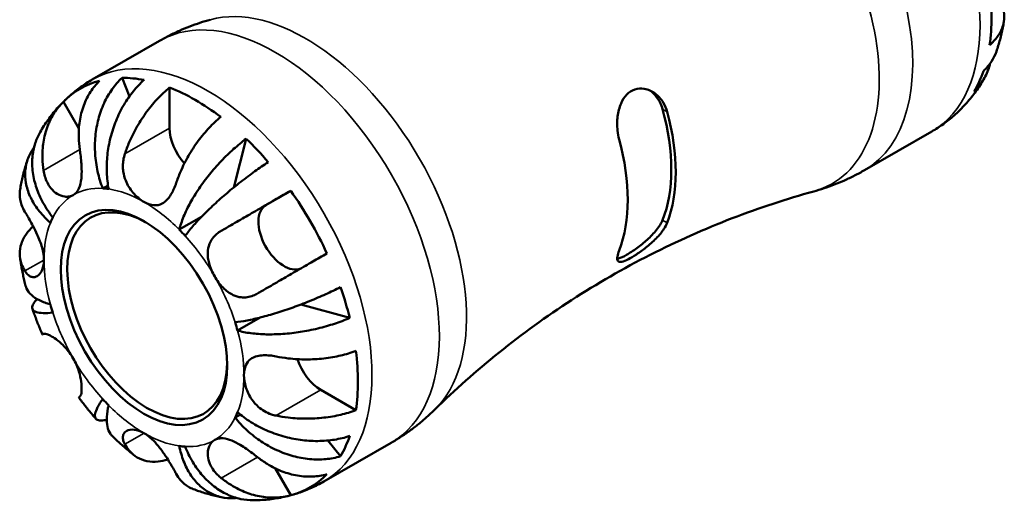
# Model space of a CAD drawing. Header units: millimetres. Extents: x -64 to 666, y 0 to 420.
# Tile 6 of 8: x 450 to 537, y 333 to 376. Entities that reach past the tile are written whole.
import ezdxf

# ---------------------------------------------------------------- set-up
doc = ezdxf.new("R2010")
doc.units = ezdxf.units.MM
doc.layers.add('Visible (ISO)', color=7, linetype='Continuous', lineweight=50)
doc.layers.add('Visible Narrow (ISO)', color=7, linetype='Continuous', lineweight=35)

msp = doc.modelspace()

# ---------------------------------------------------------------- linework, layer by layer
at = {"layer": 'Visible (ISO)'}
for p, q in [((456.074, 370.378), (462.029, 373.807)), ((459.356, 368.892), (458.708, 370.537)), ((462.91, 366.1), (462.91, 369.685)), ((454.896, 366.063), (453.53, 368.427)), ((524.32, 362.366), (530.275, 365.795)), ((468.58, 360.846), (469.685, 365.151)), ((457.005, 360.764), (457.471, 361.032)), ((471.423, 359.288), (473.616, 360.561)), ((463.767, 357.121), (465.729, 358.251)), ((478.828, 349.315), (474.523, 350.507)), ((468.918, 348.2), (470.917, 349.351)), ((479.375, 341.167), (476.275, 342.952)), ((468.701, 340.507), (469.168, 340.775)), ((476.535, 334.848), (482.489, 338.277)), ((478.019, 337.089), (476.912, 338.481)), ((473.616, 333.639), (472.238, 336.025))]:
    msp.add_line(p, q, dxfattribs=at)
for centre, major_axis, start_param, end_param in [((521.176, 384.211), (-10.15, 17.625), 3.77093, 4.086919), ((521.176, 384.211), (10.15, -17.625), 0.321071, 0.468195), ((465.173, 351.961), (-10.15, 17.625), 6.127124, 6.443114), ((465.173, 351.961), (-10.15, 17.625), 5.818858, 5.965982), ((465.173, 351.961), (10.15, -17.625), 2.200134, 2.516123), ((495.296, 369.308), (8.44, -14.656), 0.424656, 1.150008), ((495.296, 369.308), (8.714, -15.131), 0.436558, 1.138106), ((521.176, 384.211), (10.15, -17.625), 0.145125, 0.159928), ((465.173, 364.797), (-1.597, 2.773), 0.787332, 1.923621), ((465.173, 351.961), (10.15, -17.625), 1.891867, 2.038991), ((491.053, 366.865), (-8.714, 15.131), 3.57815, 4.279699), ((460.648, 349.355), (-6.238, 10.832), 5.860414, 5.924425), ((465.173, 351.961), (10.15, -17.625), 1.414735, 1.730725), ((460.937, 349.522), (4.99, -8.666), 2.374478, 7.0503), ((473.023, 356.517), (1.597, -2.773), 3.143526, 6.219254), ((460.648, 349.355), (-6.238, 10.832), 0.362627, 0.426638), ((460.648, 349.355), (6.238, -10.832), 1.933424, 1.997435), ((465.173, 351.961), (10.15, -17.625), 1.106469, 1.253593), ((460.648, 349.355), (-6.238, 10.832), 1.148025, 1.212036), ((460.648, 349.355), (6.238, -10.832), 1.148025, 1.212036), ((465.173, 351.961), (10.15, -17.625), 0.629337, 0.945326), ((476.275, 345.568), (-1.597, 2.773), 1.214589, 2.358128), ((460.648, 349.355), (-6.238, 10.832), 1.933424, 1.997435), ((460.648, 349.355), (6.238, -10.832), 0.362627, 0.426638), ((465.173, 351.961), (10.15, -17.625), 0.321071, 0.468195), ((460.648, 349.355), (6.238, -10.832), 5.860414, 5.924425), ((465.173, 351.961), (10.15, -17.625), 6.127124, 6.443114)]:
    msp.add_ellipse(centre, major_axis=major_axis, ratio=0.578093, start_param=start_param, end_param=end_param, dxfattribs=at)
msp.add_ellipse((460.648, 349.355), major_axis=(5.195, -9.021), ratio=0.578093, dxfattribs=at)
for points, knots in [([(536.225, 377.475), (536.344, 377.28), (536.445, 377.072), (536.629, 376.553), (536.681, 376.239), (536.684, 375.666), (536.638, 375.356), (536.432, 374.747), (536.272, 374.449), (535.902, 373.932), (535.663, 373.666), (535.378, 373.417)], [4.0322239, 4.0322239, 4.0322239, 4.0322239, 4.1351791, 4.1351791, 4.2851685, 4.2851685, 4.4333624, 4.4333624, 4.5815563, 4.5815563, 4.7243047, 4.7243047, 4.7243047, 4.7243047]), ([(462.029, 373.807), (462.314, 373.971), (462.604, 374.128), (463.19, 374.426), (463.486, 374.568), (464.083, 374.834), (464.384, 374.959), (464.99, 375.192), (465.294, 375.301), (465.903, 375.501), (466.208, 375.593), (466.513, 375.677)], [5.4997209, 5.4997209, 5.4997209, 5.4997209, 5.5296147, 5.5296147, 5.5595085, 5.5595085, 5.5894023, 5.5894023, 5.6192962, 5.6192962, 5.64919, 5.64919, 5.64919, 5.64919]), ([(536.647, 375.498), (536.618, 375.323), (536.587, 375.148), (536.517, 374.797), (536.48, 374.622), (536.398, 374.271), (536.354, 374.095), (536.26, 373.744), (536.21, 373.568), (536.102, 373.217), (536.045, 373.042), (535.984, 372.867)], [1.742748, 1.742748, 1.742748, 1.742748, 1.7729249, 1.7729249, 1.8031017, 1.8031017, 1.8332785, 1.8332785, 1.8634554, 1.8634554, 1.8936322, 1.8936322, 1.8936322, 1.8936322]), ([(534.831, 371.131), (535.122, 371.403), (535.368, 371.702), (535.726, 372.255), (535.875, 372.553), (535.984, 372.867)], [0.1517731, 0.1517731, 0.1517731, 0.1517731, 0.2959053, 0.2959053, 0.4258769, 0.4258769, 0.4258769, 0.4258769]), ([(535.417, 371.791), (535.386, 371.661), (535.349, 371.532), (535.174, 370.993), (534.988, 370.605), (534.579, 369.953), (534.321, 369.628), (534.022, 369.339)], [4.2700348, 4.2700348, 4.2700348, 4.2700348, 4.3157226, 4.3157226, 4.4638373, 4.4638373, 4.6079695, 4.6079695, 4.6079695, 4.6079695]), ([(453.657, 368.552), (453.8, 368.692), (453.948, 368.828), (454.25, 369.094), (454.405, 369.223), (454.721, 369.475), (454.883, 369.598), (455.213, 369.835), (455.381, 369.949), (455.724, 370.17), (455.898, 370.276), (456.074, 370.378)], [5.3545956, 5.3545956, 5.3545956, 5.3545956, 5.3836206, 5.3836206, 5.4126457, 5.4126457, 5.4416707, 5.4416707, 5.4706958, 5.4706958, 5.4997209, 5.4997209, 5.4997209, 5.4997209]), ([(456.73, 370.284), (456.421, 369.983), (456.146, 369.641), (455.697, 368.947), (455.485, 368.53), (455.155, 367.638), (455.037, 367.164), (454.899, 366.267), (454.865, 365.761), (454.892, 364.9), (454.925, 364.55), (454.976, 364.213)], [0.1518131, 0.1518131, 0.1518131, 0.1518131, 0.2960606, 0.2960606, 0.4450335, 0.4450335, 0.5940065, 0.5940065, 0.7432377, 0.7432377, 0.8438714, 0.8438714, 0.8438714, 0.8438714]), ([(457.005, 360.764), (456.827, 361.216), (456.667, 361.73), (456.435, 362.783), (456.363, 363.322), (456.302, 364.31), (456.307, 364.85), (456.407, 365.911), (456.503, 366.432), (456.745, 367.354), (456.914, 367.84), (457.332, 368.751), (457.581, 369.176), (458.084, 369.883), (458.382, 370.232), (458.708, 370.537)], [3.572732, 3.572732, 3.572732, 3.572732, 3.721612, 3.721612, 3.870493, 3.870493, 4.018785, 4.018785, 4.167078, 4.167078, 4.315326, 4.315326, 4.463573, 4.463573, 4.607964, 4.607964, 4.607964, 4.607964]), ([(460.661, 370.348), (460.317, 370.045), (459.99, 369.7), (459.42, 369), (459.125, 368.58), (458.599, 367.681), (458.366, 367.201), (457.996, 366.292), (457.825, 365.778), (457.56, 364.732), (457.467, 364.2), (457.362, 363.228), (457.339, 362.697), (457.379, 361.662), (457.44, 361.157), (457.528, 360.713)], [0.151773, 0.151773, 0.151773, 0.151773, 0.295905, 0.295905, 0.44402, 0.44402, 0.592135, 0.592135, 0.74056, 0.74056, 0.888984, 0.888984, 1.037998, 1.037998, 1.187011, 1.187011, 1.187011, 1.187011]), ([(534.875, 370.431), (534.769, 370.248), (534.659, 370.067), (534.428, 369.708), (534.308, 369.53), (534.056, 369.178), (533.925, 369.004), (533.654, 368.662), (533.512, 368.493), (533.22, 368.161), (533.069, 367.999), (532.912, 367.839)], [2.0352626, 2.0352626, 2.0352626, 2.0352626, 2.0677971, 2.0677971, 2.1003316, 2.1003316, 2.1328662, 2.1328662, 2.1654007, 2.1654007, 2.1979352, 2.1979352, 2.1979352, 2.1979352]), ([(458.963, 363.827), (459.073, 364.155), (459.203, 364.498), (459.562, 365.331), (459.809, 365.819), (460.304, 366.681), (460.597, 367.135), (461.229, 367.99), (461.567, 368.392), (462.2, 369.062), (462.551, 369.392), (462.91, 369.685)], [4.0321758, 4.0321758, 4.0321758, 4.0321758, 4.1351309, 4.1351309, 4.2851203, 4.2851203, 4.4333143, 4.4333143, 4.5815082, 4.5815082, 4.7242565, 4.7242565, 4.7242565, 4.7242565]), ([(502.648, 365.093), (502.58, 365.346), (502.532, 365.614), (502.461, 366.293), (502.462, 366.712), (502.562, 367.527), (502.66, 367.923), (502.946, 368.579), (503.117, 368.845), (503.529, 369.264), (503.762, 369.414), (504.291, 369.596), (504.58, 369.616), (505.204, 369.513), (505.53, 369.367), (506.104, 368.943), (506.352, 368.669), (506.696, 368.101), (506.813, 367.828), (506.891, 367.536)], [-1.1156334, -1.1156334, -1.1156334, -1.1156334, -1.0318478, -1.0318478, -0.9081449, -0.9081449, -0.7837325, -0.7837325, -0.6780258, -0.6780258, -0.5766921, -0.5766921, -0.4677216, -0.4677216, -0.3399056, -0.3399056, -0.2144476, -0.2144476, -0.1180531, -0.1180531, -0.1180531, -0.1180531]), ([(505.368, 369.416), (505.581, 369.263), (505.782, 369.068), (506.192, 368.529), (506.372, 368.154), (506.476, 367.775)], [0.2621584, 0.2621584, 0.2621584, 0.2621584, 0.3524001, 0.3524001, 0.4777458, 0.4777458, 0.4777458, 0.4777458]), ([(451.474, 365.742), (451.579, 365.924), (451.69, 366.106), (451.921, 366.465), (452.041, 366.643), (452.293, 366.995), (452.423, 367.168), (452.695, 367.511), (452.836, 367.68), (453.129, 368.011), (453.28, 368.174), (453.436, 368.333)], [5.1768552, 5.1768552, 5.1768552, 5.1768552, 5.2093898, 5.2093898, 5.2419243, 5.2419243, 5.2744588, 5.2744588, 5.3069933, 5.3069933, 5.3395279, 5.3395279, 5.3395279, 5.3395279]), ([(451.776, 362.356), (451.725, 362.693), (451.692, 363.043), (451.665, 363.904), (451.699, 364.41), (451.837, 365.307), (451.955, 365.781), (452.285, 366.672), (452.497, 367.089), (452.946, 367.784), (453.221, 368.126), (453.53, 368.427)], [4.0321689, 4.0321689, 4.0321689, 4.0321689, 4.1328026, 4.1328026, 4.2820339, 4.2820339, 4.4310068, 4.4310068, 4.5799798, 4.5799798, 4.7242272, 4.7242272, 4.7242272, 4.7242272]), ([(532.692, 367.62), (532.549, 367.481), (532.401, 367.345), (532.099, 367.079), (531.944, 366.949), (531.628, 366.697), (531.466, 366.575), (531.136, 366.338), (530.968, 366.223), (530.625, 366.003), (530.451, 365.897), (530.275, 365.795)], [2.2130029, 2.2130029, 2.2130029, 2.2130029, 2.242028, 2.242028, 2.271053, 2.271053, 2.3000781, 2.3000781, 2.3291031, 2.3291031, 2.3581282, 2.3581282, 2.3581282, 2.3581282]), ([(467.436, 367.079), (467.077, 366.786), (466.726, 366.455), (466.093, 365.786), (465.754, 365.384), (465.122, 364.528), (464.829, 364.075), (464.334, 363.213), (464.087, 362.725), (463.729, 361.892), (463.598, 361.549), (463.488, 361.221)], [0.1517835, 0.1517835, 0.1517835, 0.1517835, 0.2945318, 0.2945318, 0.4427257, 0.4427257, 0.5909197, 0.5909197, 0.7409091, 0.7409091, 0.8438642, 0.8438642, 0.8438642, 0.8438642]), ([(451.474, 365.742), (451.304, 365.447), (451.154, 365.114), (450.906, 364.353), (450.824, 363.917), (450.757, 363.097), (450.766, 362.637), (450.89, 361.707), (451.005, 361.236), (451.295, 360.381), (451.498, 359.918), (451.996, 359.019), (452.292, 358.584), (452.594, 358.204)], [0.3186348, 0.3186348, 0.3186348, 0.3186348, 0.444417, 0.444417, 0.5926644, 0.5926644, 0.7409572, 0.7409572, 0.88925, 0.88925, 1.0381304, 1.0381304, 1.1870109, 1.1870109, 1.1870109, 1.1870109]), ([(463.767, 357.121), (463.855, 357.463), (463.985, 357.857), (464.322, 358.676), (464.529, 359.1), (464.959, 359.886), (465.222, 360.32), (465.804, 361.183), (466.124, 361.612), (466.741, 362.378), (467.097, 362.787), (467.835, 363.564), (468.219, 363.933), (468.921, 364.557), (469.304, 364.87), (469.685, 365.151)], [3.572732, 3.572732, 3.572732, 3.572732, 3.721745, 3.721745, 3.870758, 3.870758, 4.019183, 4.019183, 4.167608, 4.167608, 4.315723, 4.315723, 4.463837, 4.463837, 4.60797, 4.60797, 4.60797, 4.60797]), ([(452.377, 357.724), (452.037, 358.022), (451.7, 358.367), (451.122, 359.089), (450.88, 359.466), (450.521, 360.169), (450.37, 360.56), (450.179, 361.341), (450.139, 361.732), (450.154, 362.435), (450.21, 362.812), (450.433, 363.535), (450.6, 363.881), (450.836, 364.247), (450.882, 364.315), (450.932, 364.382)], [3.5727317, 3.5727317, 3.5727317, 3.5727317, 3.721745, 3.721745, 3.8707582, 3.8707582, 4.019183, 4.019183, 4.1676079, 4.1676079, 4.3157226, 4.3157226, 4.4638373, 4.4638373, 4.4970257, 4.4970257, 4.4970257, 4.4970257]), ([(454.976, 364.213), (454.998, 364.064), (455.019, 363.912), (455.065, 363.539), (455.089, 363.318), (455.123, 362.88), (455.135, 362.666), (455.146, 362.171), (455.139, 361.899), (455.078, 361.3), (455.008, 360.999), (454.775, 360.496), (454.609, 360.303), (454.398, 360.181)], [-0.5160532, -0.5160532, -0.5160532, -0.5160532, -0.4692739, -0.4692739, -0.4027296, -0.4027296, -0.3375441, -0.3375441, -0.2486094, -0.2486094, -0.1267417, -0.1267417, 0, 0, 0, 0]), ([(460.648, 359.575), (460.483, 359.669), (460.32, 359.784), (459.986, 360.063), (459.817, 360.23), (459.408, 360.719), (459.191, 361.068), (458.933, 361.707), (458.86, 361.975), (458.794, 362.427), (458.782, 362.606), (458.786, 362.951), (458.801, 363.116), (458.858, 363.466), (458.903, 363.649), (458.963, 363.827)], [0, 0, 0, 0, 0.0696045, 0.0696045, 0.1455957, 0.1455957, 0.2688491, 0.2688491, 0.3516843, 0.3516843, 0.4055129, 0.4055129, 0.4557128, 0.4557128, 0.5133309, 0.5133309, 0.5133309, 0.5133309]), ([(449.702, 360.674), (449.731, 360.849), (449.762, 361.025), (449.832, 361.375), (449.869, 361.551), (449.951, 361.902), (449.994, 362.078), (450.089, 362.429), (450.139, 362.604), (450.247, 362.955), (450.304, 363.131), (450.365, 363.306)], [4.8843407, 4.8843407, 4.8843407, 4.8843407, 4.9145175, 4.9145175, 4.9446943, 4.9446943, 4.9748712, 4.9748712, 5.005048, 5.005048, 5.0352248, 5.0352248, 5.0352248, 5.0352248]), ([(471.638, 363.091), (471.238, 362.83), (470.826, 362.547), (470.056, 361.995), (469.627, 361.674), (468.779, 361.012), (468.361, 360.67), (467.616, 360.038), (467.221, 359.689), (466.475, 358.998), (466.125, 358.656), (465.528, 358.046), (465.227, 357.721), (464.697, 357.107), (464.468, 356.817), (464.29, 356.569)], [0.151773, 0.151773, 0.151773, 0.151773, 0.295905, 0.295905, 0.44402, 0.44402, 0.592135, 0.592135, 0.74056, 0.74056, 0.888984, 0.888984, 1.037998, 1.037998, 1.187011, 1.187011, 1.187011, 1.187011]), ([(454.398, 360.181), (454.293, 360.12), (454.179, 360.077), (453.926, 360.027), (453.787, 360.023), (453.424, 360.069), (453.197, 360.15), (452.777, 360.409), (452.587, 360.577), (452.303, 360.931), (452.199, 361.095), (452.022, 361.447), (451.949, 361.634), (451.841, 362), (451.803, 362.176), (451.776, 362.356)], [0, 0, 0, 0, 0.0626039, 0.0626039, 0.1294602, 0.1294602, 0.2322761, 0.2322761, 0.3276608, 0.3276608, 0.3943951, 0.3943951, 0.4598172, 0.4598172, 0.5164309, 0.5164309, 0.5164309, 0.5164309]), ([(524.32, 362.366), (524.035, 362.202), (523.745, 362.045), (523.159, 361.746), (522.863, 361.605), (522.266, 361.339), (521.964, 361.214), (521.359, 360.98), (521.055, 360.872), (520.446, 360.672), (520.141, 360.58), (519.836, 360.496)], [2.3581282, 2.3581282, 2.3581282, 2.3581282, 2.388022, 2.388022, 2.4179159, 2.4179159, 2.4478097, 2.4478097, 2.4777035, 2.4777035, 2.5075974, 2.5075974, 2.5075974, 2.5075974]), ([(463.488, 361.221), (463.477, 361.187), (463.465, 361.153), (463.39, 360.94), (463.319, 360.767), (463.177, 360.467), (463.108, 360.338), (462.948, 360.079), (462.857, 359.952), (462.602, 359.658), (462.431, 359.517), (462.02, 359.303), (461.779, 359.256), (461.241, 359.3), (460.946, 359.403), (460.648, 359.575)], [-0.5194186, -0.5194186, -0.5194186, -0.5194186, -0.5081412, -0.5081412, -0.4474611, -0.4474611, -0.3968975, -0.3968975, -0.338429, -0.338429, -0.2434426, -0.2434426, -0.1268379, -0.1268379, 0, 0, 0, 0]), ([(449.702, 360.674), (449.677, 360.52), (449.665, 360.367), (449.668, 359.934), (449.72, 359.62), (449.904, 359.101), (450.005, 358.893), (450.124, 358.697)], [0.515177, 0.515177, 0.515177, 0.515177, 0.5909197, 0.5909197, 0.7409091, 0.7409091, 0.8438642, 0.8438642, 0.8438642, 0.8438642]), ([(467.476, 357.015), (467.748, 357.173), (468.042, 357.342), (468.784, 357.771), (469.242, 358.036), (470.09, 358.526), (470.557, 358.796), (471.49, 359.334), (471.955, 359.603), (472.774, 360.076), (473.204, 360.323), (473.616, 360.561)], [4.0322239, 4.0322239, 4.0322239, 4.0322239, 4.1351791, 4.1351791, 4.2851685, 4.2851685, 4.4333624, 4.4333624, 4.5815563, 4.5815563, 4.7243047, 4.7243047, 4.7243047, 4.7243047]), ([(486.357, 341.217), (488.11, 342.942), (490.008, 344.638), (494.057, 347.89), (496.206, 349.446), (500.687, 352.345), (503.019, 353.687), (507.775, 356.108), (510.199, 357.186), (515.044, 359.055), (517.465, 359.846), (519.836, 360.496)], [2.208659, 2.208659, 2.208659, 2.208659, 2.2684467, 2.2684467, 2.3282344, 2.3282344, 2.388022, 2.388022, 2.4478097, 2.4478097, 2.5075974, 2.5075974, 2.5075974, 2.5075974]), ([(450.124, 358.697), (450.174, 358.615), (450.227, 358.527), (450.367, 358.29), (450.457, 358.135), (450.644, 357.805), (450.74, 357.631), (450.967, 357.202), (451.097, 356.942), (451.386, 356.304), (451.534, 355.926), (451.748, 355.166), (451.809, 354.791), (451.809, 354.445)], [-0.5159245, -0.5159245, -0.5159245, -0.5159245, -0.4707471, -0.4707471, -0.4031108, -0.4031108, -0.3374056, -0.3374056, -0.2486696, -0.2486696, -0.1267397, -0.1267397, 0, 0, 0, 0]), ([(506.891, 357.726), (506.823, 357.55), (506.726, 357.367), (506.423, 356.902), (506.188, 356.618), (505.642, 356.06), (505.332, 355.786), (504.731, 355.312), (504.449, 355.11), (503.915, 354.76), (503.672, 354.617), (503.225, 354.387), (503.034, 354.311), (502.709, 354.242), (502.594, 354.266), (502.47, 354.431), (502.458, 354.569), (502.518, 354.905), (502.57, 355.081), (502.648, 355.282)], [-1.1156334, -1.1156334, -1.1156334, -1.1156334, -1.0318478, -1.0318478, -0.9081449, -0.9081449, -0.7837325, -0.7837325, -0.6780258, -0.6780258, -0.5766921, -0.5766921, -0.4677216, -0.4677216, -0.3399056, -0.3399056, -0.2144476, -0.2144476, -0.1180531, -0.1180531, -0.1180531, -0.1180531]), ([(506.476, 357.964), (506.372, 357.705), (506.192, 357.407), (505.716, 356.806), (505.42, 356.501), (504.84, 355.977), (504.519, 355.719), (503.882, 355.256), (503.567, 355.052), (503.031, 354.744), (502.785, 354.624), (502.551, 354.548), (502.512, 354.537), (502.475, 354.529)], [0.4619053, 0.4619053, 0.4619053, 0.4619053, 0.5872511, 0.5872511, 0.7125969, 0.7125969, 0.826124, 0.826124, 0.9396512, 0.9396512, 1.0531783, 1.0531783, 1.0780227, 1.0780227, 1.0780227, 1.0780227]), ([(450.124, 353.465), (450.005, 353.661), (449.904, 353.869), (449.72, 354.387), (449.668, 354.702), (449.664, 355.274), (449.711, 355.585), (449.917, 356.194), (450.077, 356.492), (450.421, 356.972), (450.619, 357.199), (450.853, 357.417)], [4.0321758, 4.0321758, 4.0321758, 4.0321758, 4.1351309, 4.1351309, 4.2851203, 4.2851203, 4.4333143, 4.4333143, 4.5815082, 4.5815082, 4.7041033, 4.7041033, 4.7041033, 4.7041033]), ([(466.898, 352.982), (466.793, 353.163), (466.699, 353.349), (466.53, 353.74), (466.457, 353.945), (466.316, 354.464), (466.273, 354.774), (466.288, 355.352), (466.339, 355.615), (466.505, 356.032), (466.594, 356.192), (466.811, 356.485), (466.936, 356.618), (467.2, 356.84), (467.333, 356.933), (467.476, 357.015)], [0, 0, 0, 0, 0.0626039, 0.0626039, 0.1294602, 0.1294602, 0.2322761, 0.2322761, 0.3276608, 0.3276608, 0.3943951, 0.3943951, 0.4598172, 0.4598172, 0.5164309, 0.5164309, 0.5164309, 0.5164309]), ([(450.187, 352.153), (450.146, 352.315), (450.106, 352.479), (450.031, 352.806), (449.994, 352.97), (449.925, 353.298), (449.892, 353.463), (449.83, 353.793), (449.8, 353.958), (449.745, 354.289), (449.719, 354.455), (449.694, 354.621)], [4.3823045, 4.3823045, 4.3823045, 4.3823045, 4.4119934, 4.4119934, 4.4416822, 4.4416822, 4.4713711, 4.4713711, 4.50106, 4.50106, 4.5307488, 4.5307488, 4.5307488, 4.5307488]), ([(451.809, 354.445), (451.809, 354.115), (451.753, 353.818), (451.567, 353.366), (451.449, 353.201), (451.185, 352.981), (451.043, 352.924), (450.799, 352.917), (450.7, 352.939), (450.51, 353.03), (450.421, 353.097), (450.261, 353.263), (450.19, 353.357), (450.124, 353.465)], [-2.2111199, -2.2111199, -2.2111199, -2.2111199, -2.0898399, -2.0898399, -1.9861481, -1.9861481, -1.8877586, -1.8877586, -1.8197306, -1.8197306, -1.7537673, -1.7537673, -1.6939957, -1.6939957, -1.6939957, -1.6939957]), ([(476.816, 355.018), (476.404, 354.781), (475.974, 354.533), (475.155, 354.06), (474.69, 353.792), (473.757, 353.253), (473.29, 352.984), (472.442, 352.494), (471.984, 352.229), (471.242, 351.8), (470.948, 351.63), (470.676, 351.472)], [0.1517835, 0.1517835, 0.1517835, 0.1517835, 0.2945318, 0.2945318, 0.4427257, 0.4427257, 0.5909197, 0.5909197, 0.7409091, 0.7409091, 0.8438642, 0.8438642, 0.8438642, 0.8438642]), ([(470.676, 351.472), (470.557, 351.404), (470.436, 351.345), (470.136, 351.225), (469.956, 351.175), (469.595, 351.122), (469.415, 351.118), (468.992, 351.163), (468.754, 351.232), (468.205, 351.492), (467.91, 351.715), (467.358, 352.278), (467.109, 352.616), (466.898, 352.982)], [-0.5160532, -0.5160532, -0.5160532, -0.5160532, -0.4692739, -0.4692739, -0.4027296, -0.4027296, -0.3375441, -0.3375441, -0.2486094, -0.2486094, -0.1267417, -0.1267417, 0, 0, 0, 0]), ([(450.188, 352.153), (450.209, 352.07), (450.237, 351.988), (450.37, 351.701), (450.521, 351.507), (450.88, 351.18), (451.122, 351.015), (451.7, 350.728), (452.037, 350.605), (452.377, 350.511)], [0.6831493, 0.6831493, 0.6831493, 0.6831493, 0.7405595, 0.7405595, 0.8889844, 0.8889844, 1.0379976, 1.0379976, 1.1870108, 1.1870108, 1.1870108, 1.1870108]), ([(468.701, 348.928), (469.004, 348.96), (469.369, 349.015), (470.165, 349.169), (470.596, 349.268), (471.423, 349.481), (471.893, 349.614), (472.863, 349.916), (473.363, 350.084), (474.283, 350.413), (474.788, 350.604), (475.786, 351.007), (476.278, 351.218), (477.142, 351.609), (477.592, 351.823), (478.019, 352.039)], [3.572732, 3.572732, 3.572732, 3.572732, 3.721745, 3.721745, 3.870758, 3.870758, 4.019183, 4.019183, 4.167608, 4.167608, 4.315723, 4.315723, 4.463837, 4.463837, 4.60797, 4.60797, 4.60797, 4.60797]), ([(452.594, 349.782), (452.291, 349.75), (451.995, 349.735), (451.497, 349.753), (451.294, 349.786), (451.004, 349.881), (450.889, 349.953), (450.765, 350.139), (450.757, 350.254), (450.825, 350.493), (450.907, 350.64), (451.089, 350.862), (451.143, 350.922), (451.203, 350.983)], [3.5727327, 3.5727327, 3.5727327, 3.5727327, 3.7217459, 3.7217459, 3.8707592, 3.8707592, 4.019184, 4.019184, 4.1676089, 4.1676089, 4.3157236, 4.3157236, 4.3686302, 4.3686302, 4.3686302, 4.3686302]), ([(451.677, 347.844), (451.611, 347.994), (451.547, 348.144), (451.42, 348.445), (451.358, 348.596), (451.237, 348.899), (451.178, 349.051), (451.062, 349.356), (451.006, 349.509), (450.895, 349.816), (450.841, 349.969), (450.789, 350.123)], [4.1143703, 4.1143703, 4.1143703, 4.1143703, 4.1430519, 4.1430519, 4.1717336, 4.1717336, 4.2004152, 4.2004152, 4.2290968, 4.2290968, 4.2577785, 4.2577785, 4.2577785, 4.2577785]), ([(478.828, 349.315), (478.393, 349.125), (477.929, 348.951), (477.036, 348.655), (476.524, 348.507), (475.481, 348.256), (474.949, 348.153), (473.976, 348.001), (473.446, 347.939), (472.409, 347.866), (471.903, 347.855), (471.008, 347.874), (470.538, 347.907), (469.663, 348.023), (469.257, 348.105), (468.918, 348.2)], [0.151778, 0.151778, 0.151778, 0.151778, 0.29617, 0.29617, 0.444417, 0.444417, 0.592664, 0.592664, 0.740957, 0.740957, 0.88925, 0.88925, 1.03813, 1.03813, 1.187011, 1.187011, 1.187011, 1.187011]), ([(451.808, 347.917), (451.795, 347.91), (451.783, 347.903), (451.701, 347.857), (451.665, 347.837), (451.69, 347.853), (451.724, 347.873), (451.776, 347.904)], [0.5685592, 0.5685592, 0.5685592, 0.5685592, 0.5909197, 0.5909197, 0.7409091, 0.7409091, 0.8438642, 0.8438642, 0.8438642, 0.8438642]), ([(451.776, 347.904), (451.798, 347.917), (451.828, 347.924), (451.921, 347.925), (451.991, 347.911), (452.161, 347.854), (452.26, 347.812), (452.522, 347.674), (452.694, 347.566), (453.133, 347.243), (453.404, 347.007), (453.934, 346.431), (454.186, 346.094), (454.398, 345.728)], [-0.5160532, -0.5160532, -0.5160532, -0.5160532, -0.4692739, -0.4692739, -0.4027296, -0.4027296, -0.3375441, -0.3375441, -0.2486094, -0.2486094, -0.1267417, -0.1267417, 0, 0, 0, 0]), ([(472.327, 345.911), (472.667, 345.843), (473.028, 345.785), (473.929, 345.679), (474.475, 345.649), (475.469, 345.647), (476.008, 345.674), (477.066, 345.792), (477.583, 345.884), (478.48, 346.097), (478.942, 346.235), (479.375, 346.399)], [4.0321758, 4.0321758, 4.0321758, 4.0321758, 4.1351309, 4.1351309, 4.2851203, 4.2851203, 4.4333143, 4.4333143, 4.5815082, 4.5815082, 4.7242565, 4.7242565, 4.7242565, 4.7242565]), ([(454.398, 345.728), (454.502, 345.548), (454.596, 345.361), (454.766, 344.971), (454.841, 344.767), (454.997, 344.258), (455.06, 343.958), (455.133, 343.431), (455.145, 343.204), (455.139, 342.879), (455.129, 342.765), (455.097, 342.578), (455.075, 342.505), (455.028, 342.408), (455.003, 342.377), (454.976, 342.361)], [0, 0, 0, 0, 0.0626039, 0.0626039, 0.1294602, 0.1294602, 0.2322761, 0.2322761, 0.3276608, 0.3276608, 0.3943951, 0.3943951, 0.4598172, 0.4598172, 0.5164309, 0.5164309, 0.5164309, 0.5164309]), ([(469.486, 344.265), (469.486, 344.596), (469.539, 344.891), (469.743, 345.353), (469.877, 345.528), (470.223, 345.795), (470.427, 345.888), (470.83, 345.986), (471.008, 346.009), (471.381, 346.024), (471.574, 346.016), (471.955, 345.978), (472.14, 345.949), (472.327, 345.911)], [-2.2111199, -2.2111199, -2.2111199, -2.2111199, -2.0898399, -2.0898399, -1.9861481, -1.9861481, -1.8877586, -1.8877586, -1.8197306, -1.8197306, -1.7537673, -1.7537673, -1.6939957, -1.6939957, -1.6939957, -1.6939957]), ([(472.327, 340.679), (472.185, 340.708), (472.044, 340.745), (471.696, 340.863), (471.494, 340.953), (471.113, 341.172), (470.936, 341.298), (470.548, 341.635), (470.351, 341.856), (469.951, 342.432), (469.78, 342.795), (469.544, 343.543), (469.486, 343.92), (469.486, 344.265)], [-0.5159245, -0.5159245, -0.5159245, -0.5159245, -0.4707471, -0.4707471, -0.4031108, -0.4031108, -0.3374056, -0.3374056, -0.2486696, -0.2486696, -0.1267397, -0.1267397, 0, 0, 0, 0]), ([(454.976, 342.361), (454.924, 342.331), (454.89, 342.311), (454.878, 342.303), (454.877, 342.302), (454.877, 342.302)], [4.0322239, 4.0322239, 4.0322239, 4.0322239, 4.1351791, 4.1351791, 4.1592241, 4.1592241, 4.1592241, 4.1592241]), ([(456.407, 340.394), (456.299, 340.516), (456.193, 340.64), (455.983, 340.888), (455.879, 341.014), (455.672, 341.266), (455.57, 341.394), (455.369, 341.65), (455.269, 341.779), (455.071, 342.039), (454.973, 342.17), (454.877, 342.302)], [3.5962214, 3.5962214, 3.5962214, 3.5962214, 3.6249044, 3.6249044, 3.6535873, 3.6535873, 3.6822702, 3.6822702, 3.7109532, 3.7109532, 3.7396361, 3.7396361, 3.7396361, 3.7396361]), ([(457.352, 340.312), (457.272, 340.293), (457.195, 340.277), (456.914, 340.232), (456.745, 340.236), (456.503, 340.3), (456.407, 340.367), (456.307, 340.57), (456.302, 340.707), (456.363, 341.009), (456.435, 341.201), (456.667, 341.644), (456.827, 341.894), (457.005, 342.141)], [0.3933138, 0.3933138, 0.3933138, 0.3933138, 0.444417, 0.444417, 0.5926644, 0.5926644, 0.7409572, 0.7409572, 0.88925, 0.88925, 1.0381304, 1.0381304, 1.1870109, 1.1870109, 1.1870109, 1.1870109]), ([(457.528, 341.59), (457.44, 341.247), (457.379, 340.893), (457.339, 340.246), (457.362, 339.954), (457.467, 339.476), (457.56, 339.247), (457.744, 338.986), (457.802, 338.919), (457.864, 338.858)], [3.5727317, 3.5727317, 3.5727317, 3.5727317, 3.721745, 3.721745, 3.8707582, 3.8707582, 4.019183, 4.019183, 4.077283, 4.077283, 4.077283, 4.077283]), ([(479.375, 341.167), (478.942, 341.003), (478.48, 340.865), (477.583, 340.652), (477.066, 340.56), (476.008, 340.441), (475.469, 340.414), (474.475, 340.417), (473.929, 340.447), (473.028, 340.552), (472.667, 340.61), (472.327, 340.679)], [0.1517835, 0.1517835, 0.1517835, 0.1517835, 0.2945318, 0.2945318, 0.4427257, 0.4427257, 0.5909197, 0.5909197, 0.7409091, 0.7409091, 0.8438642, 0.8438642, 0.8438642, 0.8438642]), ([(486.357, 341.217), (486.132, 340.995), (485.899, 340.777), (485.42, 340.351), (485.174, 340.142), (484.668, 339.736), (484.409, 339.538), (483.878, 339.155), (483.607, 338.97), (483.055, 338.613), (482.774, 338.441), (482.489, 338.277)], [2.208659, 2.208659, 2.208659, 2.208659, 2.2385529, 2.2385529, 2.2684467, 2.2684467, 2.2983405, 2.2983405, 2.3282344, 2.3282344, 2.3581282, 2.3581282, 2.3581282, 2.3581282]), ([(478.019, 337.089), (477.592, 336.96), (477.142, 336.877), (476.278, 336.796), (475.786, 336.794), (474.788, 336.888), (474.283, 336.985), (473.363, 337.236), (472.863, 337.414), (471.893, 337.857), (471.423, 338.123), (470.596, 338.67), (470.165, 339.003), (469.369, 339.731), (469.004, 340.126), (468.701, 340.507)], [0.151773, 0.151773, 0.151773, 0.151773, 0.295905, 0.295905, 0.44402, 0.44402, 0.592135, 0.592135, 0.74056, 0.74056, 0.888984, 0.888984, 1.037998, 1.037998, 1.187011, 1.187011, 1.187011, 1.187011]), ([(468.918, 340.986), (469.258, 340.689), (469.664, 340.384), (470.54, 339.833), (471.01, 339.588), (471.905, 339.193), (472.412, 339.008), (473.45, 338.714), (473.981, 338.605), (474.954, 338.471), (475.485, 338.432), (476.528, 338.438), (477.039, 338.482), (477.931, 338.625), (478.393, 338.735), (478.828, 338.881)], [3.572732, 3.572732, 3.572732, 3.572732, 3.721745, 3.721745, 3.870758, 3.870758, 4.019183, 4.019183, 4.167608, 4.167608, 4.315723, 4.315723, 4.463837, 4.463837, 4.60797, 4.60797, 4.60797, 4.60797]), ([(458.963, 338.156), (458.917, 338.24), (458.879, 338.324), (458.807, 338.528), (458.784, 338.645), (458.783, 338.862), (458.804, 338.961), (458.902, 339.167), (458.995, 339.264), (459.293, 339.428), (459.522, 339.466), (460.052, 339.409), (460.349, 339.308), (460.648, 339.136)], [-0.5159245, -0.5159245, -0.5159245, -0.5159245, -0.4707471, -0.4707471, -0.4031108, -0.4031108, -0.3374056, -0.3374056, -0.2486696, -0.2486696, -0.1267397, -0.1267397, 0, 0, 0, 0]), ([(459.757, 337.197), (459.625, 337.301), (459.494, 337.407), (459.235, 337.62), (459.106, 337.728), (458.852, 337.947), (458.725, 338.058), (458.475, 338.282), (458.352, 338.396), (458.106, 338.625), (457.984, 338.741), (457.864, 338.858)], [3.3231481, 3.3231481, 3.3231481, 3.3231481, 3.3528488, 3.3528488, 3.3825494, 3.3825494, 3.4122501, 3.4122501, 3.4419507, 3.4419507, 3.4716514, 3.4716514, 3.4716514, 3.4716514]), ([(460.648, 339.136), (460.933, 338.971), (461.215, 338.745), (461.716, 338.241), (461.935, 337.979), (462.338, 337.442), (462.52, 337.172), (462.805, 336.725), (462.914, 336.548), (463.113, 336.214), (463.203, 336.058), (463.36, 335.782), (463.427, 335.661), (463.488, 335.55)], [-2.2111199, -2.2111199, -2.2111199, -2.2111199, -2.0898399, -2.0898399, -1.9861481, -1.9861481, -1.8877586, -1.8877586, -1.8197306, -1.8197306, -1.7537673, -1.7537673, -1.6939957, -1.6939957, -1.6939957, -1.6939957]), ([(467.476, 335.163), (467.357, 335.257), (467.245, 335.357), (466.992, 335.611), (466.859, 335.769), (466.633, 336.096), (466.54, 336.263), (466.368, 336.666), (466.309, 336.899), (466.26, 337.435), (466.305, 337.722), (466.518, 338.213), (466.686, 338.407), (466.898, 338.53)], [-0.5160532, -0.5160532, -0.5160532, -0.5160532, -0.4692739, -0.4692739, -0.4027296, -0.4027296, -0.3375441, -0.3375441, -0.2486094, -0.2486094, -0.1267417, -0.1267417, 0, 0, 0, 0]), ([(466.898, 338.53), (467.002, 338.591), (467.116, 338.633), (467.37, 338.684), (467.511, 338.689), (467.889, 338.652), (468.136, 338.583), (468.644, 338.374), (468.897, 338.242), (469.34, 337.98), (469.523, 337.862), (469.885, 337.616), (470.063, 337.489), (470.386, 337.247), (470.533, 337.134), (470.676, 337.02)], [0, 0, 0, 0, 0.0626039, 0.0626039, 0.1294602, 0.1294602, 0.2322761, 0.2322761, 0.3276608, 0.3276608, 0.3943951, 0.3943951, 0.4598172, 0.4598172, 0.5164309, 0.5164309, 0.5164309, 0.5164309]), ([(462.76, 336.796), (462.454, 336.703), (462.157, 336.646), (461.567, 336.59), (461.229, 336.602), (460.597, 336.73), (460.304, 336.846), (459.809, 337.138), (459.562, 337.341), (459.203, 337.762), (459.073, 337.954), (458.963, 338.156)], [0.1717704, 0.1717704, 0.1717704, 0.1717704, 0.2945318, 0.2945318, 0.4427257, 0.4427257, 0.5909197, 0.5909197, 0.7409091, 0.7409091, 0.8438642, 0.8438642, 0.8438642, 0.8438642]), ([(468.84, 333.402), (468.75, 333.392), (468.661, 333.385), (468.219, 333.364), (467.835, 333.393), (467.097, 333.564), (466.741, 333.705), (466.124, 334.045), (465.804, 334.277), (465.222, 334.835), (464.959, 335.162), (464.529, 335.826), (464.322, 336.225), (463.985, 337.089), (463.855, 337.553), (463.767, 337.997)], [0.2599513, 0.2599513, 0.2599513, 0.2599513, 0.2959053, 0.2959053, 0.44402, 0.44402, 0.5921347, 0.5921347, 0.7405595, 0.7405595, 0.8889844, 0.8889844, 1.0379976, 1.0379976, 1.1870108, 1.1870108, 1.1870108, 1.1870108]), ([(464.29, 337.947), (464.468, 337.494), (464.697, 337.02), (465.227, 336.137), (465.528, 335.729), (466.125, 335.049), (466.475, 334.713), (467.221, 334.139), (467.616, 333.901), (468.361, 333.548), (468.779, 333.401), (469.572, 333.232), (469.944, 333.196), (470.292, 333.196)], [3.5727317, 3.5727317, 3.5727317, 3.5727317, 3.721745, 3.721745, 3.8707582, 3.8707582, 4.019183, 4.019183, 4.1676079, 4.1676079, 4.3157226, 4.3157226, 4.4445229, 4.4445229, 4.4445229, 4.4445229]), ([(470.676, 337.02), (470.948, 336.803), (471.242, 336.595), (471.984, 336.137), (472.442, 335.913), (473.29, 335.587), (473.757, 335.454), (474.69, 335.297), (475.155, 335.273), (475.974, 335.314), (476.404, 335.38), (476.816, 335.496)], [4.0321758, 4.0321758, 4.0321758, 4.0321758, 4.1351309, 4.1351309, 4.2851203, 4.2851203, 4.4333143, 4.4333143, 4.5815082, 4.5815082, 4.7242565, 4.7242565, 4.7242565, 4.7242565]), ([(463.488, 335.55), (463.598, 335.348), (463.729, 335.156), (464.087, 334.735), (464.334, 334.532), (464.712, 334.309), (464.854, 334.241), (465.006, 334.184)], [4.0321758, 4.0321758, 4.0321758, 4.0321758, 4.1351309, 4.1351309, 4.2851203, 4.2851203, 4.3628212, 4.3628212, 4.3628212, 4.3628212]), ([(473.616, 333.639), (473.204, 333.523), (472.774, 333.457), (471.955, 333.416), (471.49, 333.44), (470.557, 333.597), (470.09, 333.73), (469.242, 334.056), (468.784, 334.28), (468.042, 334.738), (467.748, 334.946), (467.476, 335.163)], [0.1517835, 0.1517835, 0.1517835, 0.1517835, 0.2945318, 0.2945318, 0.4427257, 0.4427257, 0.5909197, 0.5909197, 0.7409091, 0.7409091, 0.8438642, 0.8438642, 0.8438642, 0.8438642]), ([(467.621, 333.446), (467.439, 333.481), (467.258, 333.518), (466.899, 333.6), (466.722, 333.644), (466.37, 333.737), (466.195, 333.787), (465.85, 333.891), (465.679, 333.946), (465.34, 334.061), (465.172, 334.121), (465.005, 334.184)], [2.8188101, 2.8188101, 2.8188101, 2.8188101, 2.8490007, 2.8490007, 2.8791912, 2.8791912, 2.9093817, 2.9093817, 2.9395723, 2.9395723, 2.9697628, 2.9697628, 2.9697628, 2.9697628]), ([(476.535, 334.848), (476.358, 334.746), (476.179, 334.649), (475.816, 334.464), (475.633, 334.376), (475.262, 334.209), (475.075, 334.131), (474.698, 333.983), (474.508, 333.915), (474.127, 333.787), (473.935, 333.727), (473.742, 333.673)], [2.3581282, 2.3581282, 2.3581282, 2.3581282, 2.3871533, 2.3871533, 2.4161783, 2.4161783, 2.4452034, 2.4452034, 2.4742284, 2.4742284, 2.5032535, 2.5032535, 2.5032535, 2.5032535]), ([(473.521, 333.613), (473.305, 333.556), (473.088, 333.506), (472.654, 333.416), (472.438, 333.378), (472.005, 333.312), (471.788, 333.284), (471.358, 333.241), (471.143, 333.225), (470.716, 333.203), (470.503, 333.197), (470.292, 333.196)], [2.5143824, 2.5143824, 2.5143824, 2.5143824, 2.5469214, 2.5469214, 2.5794605, 2.5794605, 2.6119995, 2.6119995, 2.6445385, 2.6445385, 2.6770776, 2.6770776, 2.6770776, 2.6770776])]:
    msp.add_open_spline(points, degree=3, knots=knots, dxfattribs=at)
msp.add_open_spline([(532.818, 367.746), (532.85, 367.776), (532.881, 367.808), (532.912, 367.839)], degree=3, dxfattribs=at)
at = {"layer": 'Visible Narrow (ISO)'}
for p, q in [((506.476, 367.775), (506.891, 367.536)), ((458.963, 363.827), (462.91, 366.1)), ((451.776, 362.356), (454.977, 364.2)), ((467.476, 357.015), (471.423, 359.288)), ((506.891, 357.726), (506.476, 357.964)), ((450.124, 353.465), (451.809, 354.435)), ((472.327, 340.679), (476.275, 342.952)), ((458.963, 338.156), (460.656, 339.131)), ((467.476, 335.163), (470.686, 337.012))]:
    msp.add_line(p, q, dxfattribs=at)
for centre, major_axis, start_param, end_param in [((520.044, 383.56), (-10.23, 17.765), 3.141593, 6.283185), ((514.09, 380.131), (10.23, -17.765), 0, 3.141593), ((511.414, 378.59), (-10.034, 17.424), 2.992124, 6.432654), ((472.259, 356.042), (-10.23, 17.765), 3.141593, 6.283185), ((474.935, 357.583), (10.034, -17.424), 0.149469, 2.992124), ((466.304, 352.613), (-10.23, 17.765), 3.141593, 6.283185), ((460.648, 349.355), (-6.238, 10.832), 5.924425, 6.285119), ((460.648, 349.355), (6.238, -10.832), 2.358128, 2.718822), ((460.648, 349.355), (-6.238, 10.832), 0.001934, 0.362627), ((460.648, 349.355), (6.238, -10.832), 1.997435, 2.358128), ((460.648, 349.355), (-6.238, 10.832), 0.426638, 0.787332), ((460.648, 349.355), (6.238, -10.832), 1.57273, 1.933424), ((460.648, 349.355), (-6.238, 10.832), 0.787332, 1.148025), ((460.648, 349.355), (6.238, -10.832), 1.212036, 1.57273), ((460.648, 349.355), (-6.238, 10.832), 1.212036, 1.57273), ((460.648, 349.355), (6.238, -10.832), 0.787332, 1.148025), ((460.648, 349.355), (-6.238, 10.832), 1.57273, 1.933424), ((460.648, 349.355), (6.238, -10.832), 0.426638, 0.787332), ((460.648, 349.355), (-6.238, 10.832), 1.997435, 2.358128), ((460.648, 349.355), (6.238, -10.832), 0.001934, 0.362627), ((460.648, 349.355), (-6.238, 10.832), 2.358128, 2.718822), ((460.648, 349.355), (6.238, -10.832), 5.924425, 6.285119)]:
    msp.add_ellipse(centre, major_axis=major_axis, ratio=0.578093, start_param=start_param, end_param=end_param, dxfattribs=at)

doc.saveas('drawing.dxf')
